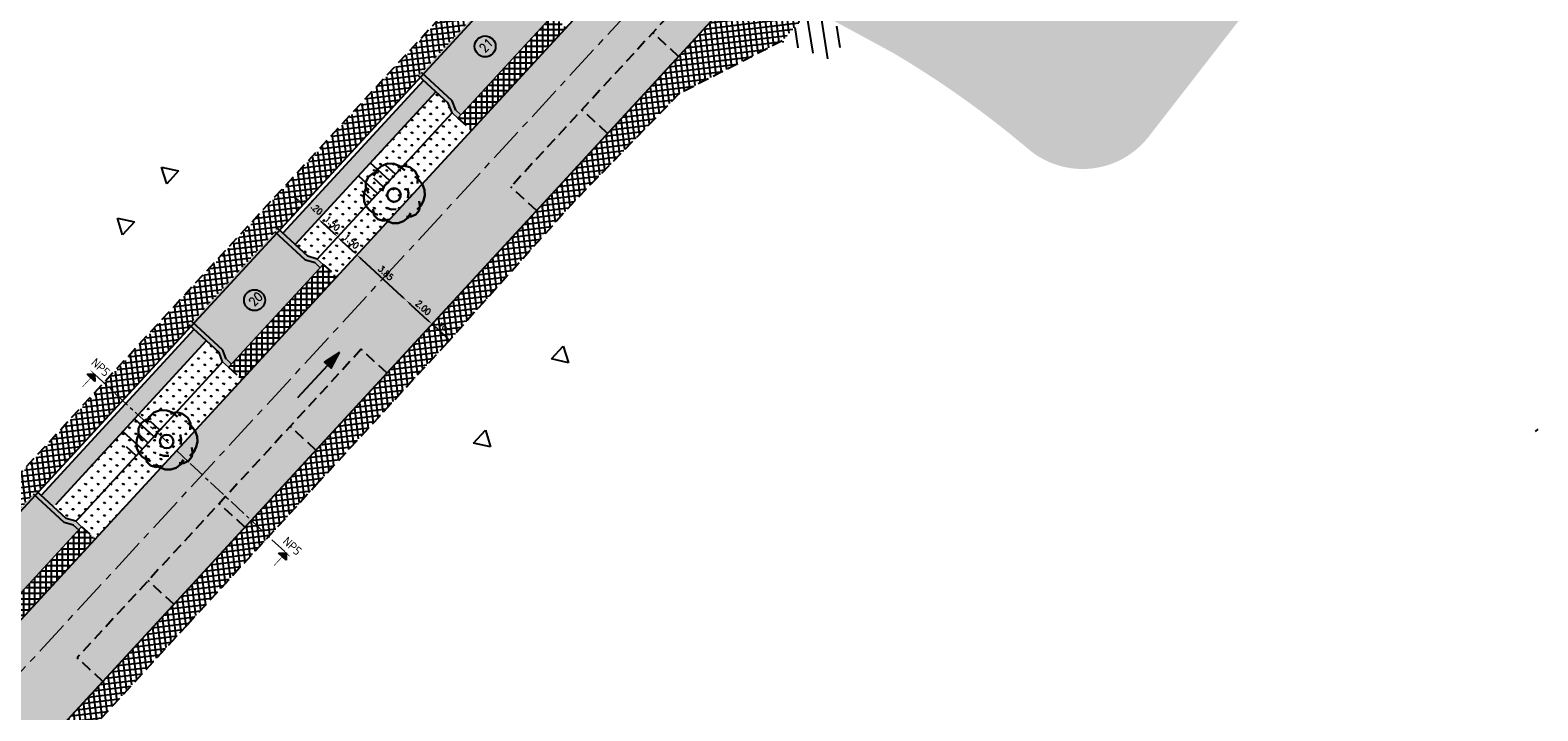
# Model space of a CAD drawing. Header units: metres. Extents: x 183890 to 185675, y 327401 to 328446.
# Tile 50 of 69: x 184288 to 184374, y 328006 to 328045. Entities that reach past the tile are written whole.
import ezdxf
from ezdxf.enums import TextEntityAlignment as Align

# ---------------------------------------------------------------- set-up
doc = ezdxf.new("R2010")
doc.units = ezdxf.units.M
doc.header["$LTSCALE"] = 0.2
doc.header["$PDMODE"] = 35
doc.header["$PDSIZE"] = 0.2
for name, pattern in [('AM-AS', [16, 10, -2, 2, -2]), ('HIDDEN', [9.524999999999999, 6.35, -3.175]), ('HIDDEN2', [4.762499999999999, 3.175, -1.5875]), ('XX-CENTER', [8, 5, -1, 1, -1])]:
    doc.linetypes.add(name, pattern=pattern)
for name, color, linetype, lineweight in [('N-WE-AM-AS-G', 10, 'AM-AS', 18), ('O_GRO_L_BOOM', 116, 'Continuous', 30), ('X-XX-AL-DETAIL1-G', 7, 'Continuous', 18), ('X-XX-AL-T25', 7, 'Continuous', 25), ('X-XX-AL-VERWIJZING_DOORSNEDE-G', 7, 'XX-CENTER', 18)]:
    doc.layers.add(name, color=color, linetype=linetype, lineweight=lineweight)
for name, color, linetype in [('O_GROEN_A_GRAS', 251, 'Continuous'), ('O_RIO_L_KOKER', 7, 'Continuous'), ('O_WEGEN_A_PVAK', 253, 'Continuous'), ('O_WEGEN_A_RIJWEG_GEB KL', 253, 'Continuous'), ('O_WEGEN_A_TROTTOIR', 252, 'Continuous'), ('O_WEGEN_brug', 254, 'Continuous'), ('O_WEGEN_HERSTRATEN', 253, 'Continuous'), ('O_WEGEN_L_2STREK', 3, 'Continuous'), ('O_WEGEN_L_OB 60x200', 2, 'HIDDEN'), ('O_WEGEN_L_P-VAK', 6, 'HIDDEN2'), ('O_WEGEN_L_RIJRICHTING', 3, 'Continuous'), ('O_WEGEN_T_BOOGSTRALEN', 7, 'Continuous'), ('O_WEGEN_T_MAATVOERING', 1, 'Continuous'), ('VOP-A', 7, 'Continuous'), ('Z_ZZZ_L_AAND_INRITTEN', 2, 'Continuous')]:
    doc.layers.add(name, color=color, linetype=linetype)
doc.styles.add('NLCS-ISO', font='NLCS-ISO.ttf')
doc.styles.add('ROMANS', font='romans.shx', dxfattribs={"width": 0.9})
doc.styles.add('ROMANS1_200_25', font='romans.shx', dxfattribs={"width": 0.9, "height": 0.5})
doc.styles.get("Standard").update_dxf_attribs({"font": 'arial.ttf'})
doc.dimstyles.new('1_200', dxfattribs={"dimscale": 0.2, "dimtxt": 1.8, "dimasz": 1.8, "dimexe": 1.8, "dimexo": 0.625, "dimgap": 0.9, "dimtad": 1, "dimlfac": -1, "dimzin": 0, "dimdsep": 46, "dimtxsty": 'ROMANS', "dimcen": 0.9, "dimse1": 1, "dimse2": 1, "dimadec": 0, "dimazin": 0, "dimtfac": 1, "dimtix": 1, "dimtofl": 0, "dimtmove": 2, "dimatfit": 3, "dimfxl": 1, "dimtolj": 1, "dimtzin": 0, "dimarcsym": 0})
pattern_1 = [(97.00933216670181, (184232.4863638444, 327976.864290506), (-0.3151270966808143, -0.03874484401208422), []), (187.0093321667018, (184232.4863638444, 327976.864290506), (0.03874484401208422, -0.3151270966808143), [])]
pattern_2 = [(90, (0, 0), (-0.3175, 5.551115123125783e-17), []), (180, (0, 0), (-5.551115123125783e-17, -0.3175), [])]
pattern_3 = [(90, (0, 0), (-0.3592102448, 0.3592102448), [0.09525, -0.6231704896]), (45, (0, 0), (-0.3592102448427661, 0.3592102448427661), [0.09525, -0.41275]), (135, (0, 0), (-0.3592102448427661, -0.3592102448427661), [0.09525, -0.41275])]

# ---------------------------------------------------------------- blocks, each defined once
blk = doc.blocks.new('*D8')
at = {"layer": 'Defpoints', "color": 0, "transparency": 16777216}
for p in [(184304.718088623, 328036.3296083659), (184304.3426925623, 328034.1509104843), (184304.3426925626, 328034.1509104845)]:
    blk.add_point(p, dxfattribs=at)
at = {"layer": 'O_WEGEN_T_MAATVOERING', "color": 0, "lineweight": -2, "transparency": 16777216}
for p, q in [((184303.1953023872, 328035.2078380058), (184302.930520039, 328035.4517443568)), ((184304.6074749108, 328033.9070041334), (184304.8722572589, 328033.6630977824))]:
    blk.add_line(p, q, dxfattribs=at)
at = {"layer": 'O_WEGEN_T_MAATVOERING', "color": 0, "transparency": 16777216}
for points in [[(184303.2359534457, 328035.2519683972), (184303.1546513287, 328035.1637076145), (184303.4600847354, 328034.9639316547)], [(184304.6481259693, 328033.9511345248), (184304.5668238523, 328033.8628737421), (184304.3426925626, 328034.1509104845)]]:
    blk.add_solid(points, dxfattribs=at)
at = {"layer": 'O_WEGEN_T_MAATVOERING', "color": 0, "transparency": 16777216, "insert": (184304.1452950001, 328034.8222034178), "char_height": 0.36, "attachment_point": 5, "rotation": 317.3500339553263, "style": 'ROMANS'}
blk.add_mtext('\\A1;1.20', dxfattribs=at)
blk = doc.blocks.new('*D9')
at = {"layer": 'Defpoints', "color": 0, "transparency": 16777216}
for p in [(184304.3426925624, 328034.1509104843), (184305.4459523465, 328033.1346340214), (184305.4459523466, 328033.1346340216)]:
    blk.add_point(p, dxfattribs=at)
at = {"layer": 'O_WEGEN_T_MAATVOERING', "color": 0, "lineweight": -2, "transparency": 16777216}
blk.add_line((184304.6074749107, 328033.9070041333), (184305.1811699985, 328033.3785403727), dxfattribs=at)
at = {"layer": 'O_WEGEN_T_MAATVOERING', "color": 0, "transparency": 16777216}
for points in [[(184304.6481259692, 328033.9511345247), (184304.5668238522, 328033.8628737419), (184304.3426925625, 328034.1509104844)], [(184305.221821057, 328033.422670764), (184305.1405189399, 328033.3344099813), (184305.4459523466, 328033.1346340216)]]:
    blk.add_solid(points, dxfattribs=at)
at = {"layer": 'O_WEGEN_T_MAATVOERING', "color": 0, "transparency": 16777216, "insert": (184305.1382288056, 328033.9075546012), "char_height": 0.36, "attachment_point": 5, "rotation": 317.3500339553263, "style": 'ROMANS'}
blk.add_mtext('\\A1;1.50', dxfattribs=at)
blk = doc.blocks.new('*D10')
at = {"layer": 'Defpoints', "color": 0, "transparency": 16777216}
for p in [(184305.4459523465, 328033.1346340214), (184306.5379201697, 328032.1060991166), (184306.5379201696, 328032.1060991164)]:
    blk.add_point(p, dxfattribs=at)
at = {"layer": 'O_WEGEN_T_MAATVOERING', "color": 0, "lineweight": -2, "transparency": 16777216}
blk.add_line((184305.6994427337, 328032.8784692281), (184306.2731378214, 328032.3500054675), dxfattribs=at)
at = {"layer": 'O_WEGEN_T_MAATVOERING', "color": 0, "transparency": 16777216}
for points in [[(184305.7400937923, 328032.9225996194), (184305.6587916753, 328032.8343388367), (184305.4346603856, 328033.1223755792)], [(184306.3137888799, 328032.3941358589), (184306.2324867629, 328032.3058750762), (184306.5379201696, 328032.1060991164)]]:
    blk.add_solid(points, dxfattribs=at)
at = {"layer": 'O_WEGEN_T_MAATVOERING', "color": 0, "transparency": 16777216, "insert": (184306.2301966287, 328032.8790196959), "char_height": 0.36, "attachment_point": 5, "rotation": 317.3500339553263, "style": 'ROMANS'}
blk.add_mtext('\\A1;1.50', dxfattribs=at)
blk = doc.blocks.new('*D25')
at = {"layer": 'Defpoints', "color": 0, "transparency": 16777216}
for p in [(184306.5379201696, 328032.1060991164), (184309.369620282, 328029.4976561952), (184309.3696202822, 328029.4976561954)]:
    blk.add_point(p, dxfattribs=at)
at = {"layer": 'O_WEGEN_T_MAATVOERING', "color": 0, "lineweight": -2, "transparency": 16777216}
blk.add_line((184306.8027025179, 328031.8621927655), (184309.104837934, 328029.7415625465), dxfattribs=at)
at = {"layer": 'O_WEGEN_T_MAATVOERING', "color": 0, "transparency": 16777216}
for points in [[(184306.8433535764, 328031.9063231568), (184306.7620514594, 328031.8180623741), (184306.5379201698, 328032.1060991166)], [(184309.1454889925, 328029.7856929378), (184309.0641868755, 328029.6974321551), (184309.3696202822, 328029.4976561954)]]:
    blk.add_solid(points, dxfattribs=at)
at = {"layer": 'O_WEGEN_T_MAATVOERING', "color": 0, "transparency": 16777216, "insert": (184308.1976765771, 328031.0666600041), "char_height": 0.36, "attachment_point": 5, "rotation": 317.3500339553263, "style": 'ROMANS'}
blk.add_mtext('\\A1;3.85', dxfattribs=at)
blk = doc.blocks.new('*D26')
at = {"layer": 'Defpoints', "color": 0, "transparency": 16777216}
for p in [(184309.3696202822, 328029.4976561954), (184310.8406333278, 328028.1426209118), (184310.851925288, 328028.1548793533)]:
    blk.add_point(p, dxfattribs=at)
at = {"layer": 'O_WEGEN_T_MAATVOERING', "color": 0, "lineweight": -2, "transparency": 16777216}
blk.add_line((184309.6344026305, 328029.2537498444), (184310.5758509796, 328028.3865272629), dxfattribs=at)
at = {"layer": 'O_WEGEN_T_MAATVOERING', "color": 0, "transparency": 16777216}
for points in [[(184309.675053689, 328029.2978802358), (184309.593751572, 328029.2096194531), (184309.3696202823, 328029.4976561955)], [(184310.6165020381, 328028.4306576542), (184310.5351999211, 328028.3423968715), (184310.8406333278, 328028.1426209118)]]:
    blk.add_solid(points, dxfattribs=at)
at = {"layer": 'O_WEGEN_T_MAATVOERING', "color": 0, "transparency": 16777216, "insert": (184310.3490331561, 328029.0849209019), "char_height": 0.36, "attachment_point": 5, "rotation": 317.3500339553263, "style": 'ROMANS'}
blk.add_mtext('\\A1;2.00', dxfattribs=at)
blk = doc.blocks.new('*D11')
at = {"layer": 'Defpoints', "color": 0, "transparency": 16777216}
for p in [(184310.8519252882, 328028.1548793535), (184311.8998616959, 328027.1852253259), (184311.9020239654, 328027.1875726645)]:
    blk.add_point(p, dxfattribs=at)
at = {"layer": 'O_WEGEN_T_MAATVOERING', "color": 0, "lineweight": -2, "transparency": 16777216}
blk.add_line((184311.1167076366, 328027.9109730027), (184311.6372416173, 328027.4314790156), dxfattribs=at)
at = {"layer": 'O_WEGEN_T_MAATVOERING', "color": 0, "transparency": 16777216}
for points in [[(184311.1573586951, 328027.955103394), (184311.0760565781, 328027.8668426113), (184310.8519252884, 328028.1548793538)], [(184311.6778926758, 328027.4756094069), (184311.5965905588, 328027.3873486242), (184311.9020239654, 328027.1875726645)]]:
    blk.add_solid(points, dxfattribs=at)
at = {"layer": 'O_WEGEN_T_MAATVOERING', "color": 0, "transparency": 16777216, "insert": (184311.620880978, 328027.9360083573), "char_height": 0.36, "attachment_point": 5, "rotation": 317.3500339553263, "style": 'ROMANS'}
blk.add_mtext('\\A1;var.', dxfattribs=at)
blk = doc.blocks.new('pijldrsn')
at = {"linetype": 'Continuous'}
blk.add_hatch(color=256, dxfattribs=at).paths.add_polyline_path([(-2.99999997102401, -2.999999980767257), (2.897598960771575e-08, 1.923274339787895e-08), (3.00000002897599, -2.999999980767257)])
for p, q in [((-2.99999997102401, -2.999999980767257), (2.897598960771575e-08, 1.923274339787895e-08)), ((2.897598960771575e-08, 1.923274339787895e-08), (3.00000002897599, -2.999999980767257)), ((2.897598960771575e-08, 1.923274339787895e-08), (2.897598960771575e-08, -2.999999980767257)), ((2.897598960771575e-08, 1.923274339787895e-08), (2.897598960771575e-08, 1.923274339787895e-08)), ((2.897598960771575e-08, 1.923274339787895e-08), (2.897598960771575e-08, 1.923274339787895e-08)), ((2.897598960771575e-08, 1.923274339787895e-08), (2.897598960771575e-08, 1.923274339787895e-08)), ((3.00000002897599, -2.999999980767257), (-2.99999997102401, -2.999999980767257))]:
    blk.add_line(p, q, dxfattribs=at)
at = {"linetype": 'Continuous', "const_width": 0.35}
for points in [[(-2.99999997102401, 1.923274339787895e-08), (3.00000002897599, 1.923274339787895e-08)], [(2.897598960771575e-08, 1.923274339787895e-08), (2.897598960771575e-08, -9.999999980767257)]]:
    blk.add_lwpolyline(points, dxfattribs=at)
at = {"flags": 11}
for tag, p in [('TEXTAT', (0, -65)), ('TEXTHG', (0.02287704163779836, -71.78196205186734))]:
    blk.add_attdef(tag, text='', height=5, dxfattribs=at).set_placement(p, align=Align.TOP_CENTER)
blk = doc.blocks.new('Boom-2')
at = {"layer": 'O_GRO_L_BOOM'}
for p, q in [((-4.64327125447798, 1.854732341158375), (-4.220289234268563, 2.697991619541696)), ((-4.220289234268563, 2.697991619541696), (-3.503770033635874, 3.251706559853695)), ((-3.503770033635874, 3.251706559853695), (-2.579108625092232, 3.463841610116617)), ((-3.381022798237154, 2.858091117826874), (-2.872645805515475, 3.753385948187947)), ((-2.872645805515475, 3.753385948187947), (-2.122767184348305, 4.44453141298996)), ((-2.122767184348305, 4.44453141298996), (-1.079351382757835, 4.846132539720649)), ((-1.079351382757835, 4.846132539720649), (0.001416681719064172, 4.802082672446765)), ((0.001416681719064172, 4.802082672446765), (0.9300709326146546, 4.4311362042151)), ((0.5884910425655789, 4.222993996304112), (1.598547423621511, 4.48716459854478)), ((0.9300709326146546, 4.4311362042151), (1.706611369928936, 3.733293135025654)), ((1.598547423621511, 4.48716459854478), (2.560561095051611, 4.253648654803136)), ((2.560561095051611, 4.253648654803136), (3.422496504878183, 3.607841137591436)), ((3.359770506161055, 2.749898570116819), (4.03223983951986, 2.222845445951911)), ((3.422496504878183, 3.607841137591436), (3.857457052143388, 2.701855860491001)), ((3.857457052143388, 2.701855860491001), (3.813407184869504, 1.621087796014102)), ((-4.987555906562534, -0.4629104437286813), (-4.872794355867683, 0.3096371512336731)), ((-4.872794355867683, 0.3096371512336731), (-4.483171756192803, 1.01546590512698)), ((-4.653961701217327, 0.9113948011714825), (-4.64327125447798, 1.854732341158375)), ((-4.219001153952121, 0.005409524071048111), (-4.653961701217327, 0.9113948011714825)), ((-1.957386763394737, 0.329601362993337), (-1.586440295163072, 1.258255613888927)), ((-1.586440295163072, 1.258255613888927), (-0.8699210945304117, 1.811970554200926)), ((2.172226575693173, 0.8552378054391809), (2.332326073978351, 0.01597136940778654)), ((2.332326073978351, 0.01597136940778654), (2.2175645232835, -0.7565762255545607)), ((4.03223983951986, 2.222845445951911), (4.63799033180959, 1.420931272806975)), ((4.63799033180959, 1.420931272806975), (4.935520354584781, 0.5483054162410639)), ((4.935520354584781, 0.5483054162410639), (5.010224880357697, -0.3429965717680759)), ((-4.912851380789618, -1.354212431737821), (-4.987555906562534, -0.4629104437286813)), ((-4.581961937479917, -2.089407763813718), (-4.912851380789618, -1.354212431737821)), ((-4.080282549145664, -2.720531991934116), (-4.581961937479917, -2.089407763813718)), ((-0.4963984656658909, -2.644539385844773), (-1.235586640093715, -2.3923473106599)), ((4.387086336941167, -2.010838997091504), (3.72260268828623, -2.649948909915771)), ((4.164260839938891, -2.029515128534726), (4.049499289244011, -2.80206272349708)), ((4.056196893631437, -1.275643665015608), (4.164260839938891, -2.029515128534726)), ((4.810068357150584, -1.167579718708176), (4.387086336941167, -2.010838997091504)), ((5.010224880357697, -0.3429965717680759), (4.810068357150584, -1.167579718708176)), ((-3.407813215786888, -3.247585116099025), (-4.080282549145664, -2.720531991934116)), ((-3.337101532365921, -3.555805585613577), (-3.46384161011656, -2.579108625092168)), ((-2.668625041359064, -3.499777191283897), (-3.407813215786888, -3.247585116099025)), ((-2.697991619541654, -4.220289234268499), (-3.337101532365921, -3.555805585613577)), ((-1.821372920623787, -4.505840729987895), (-2.697991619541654, -4.220289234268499)), ((-1.100860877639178, -4.535207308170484), (-1.858725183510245, -4.060189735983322)), ((-0.8967115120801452, -4.293705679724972), (-1.821372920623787, -4.505840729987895)), ((-0.309637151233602, -4.872794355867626), (-1.100860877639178, -4.535207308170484)), ((0.30950854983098, -2.621870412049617), (-0.4963984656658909, -2.644539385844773)), ((0.633700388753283, -4.883484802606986), (-0.309637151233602, -4.872794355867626)), ((1.506326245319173, -4.585954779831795), (0.633700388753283, -4.883484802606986)), ((2.222845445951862, -4.032239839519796), (1.506326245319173, -4.585954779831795)), ((2.787250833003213, -3.805421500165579), (1.981343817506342, -3.828090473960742)), ((2.697863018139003, -3.274375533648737), (2.222845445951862, -4.032239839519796)), ((3.522446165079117, -3.474532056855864), (2.787250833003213, -3.805421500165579)), ((4.049499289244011, -2.80206272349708), (3.522446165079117, -3.474532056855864))]:
    blk.add_line(p, q, dxfattribs=at)
blk.add_circle((-0.03025623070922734, -0.2848553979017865), 1.103874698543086, dxfattribs=at)

msp = doc.modelspace()

# ---------------------------------------------------------------- hatches: boundary and pattern name
at = {"layer": 'O_GROEN_A_GRAS'}
h = msp.add_hatch(dxfattribs=at)
h.set_pattern_fill('GRASS', color=256, scale=0.02, style=0)
h.set_pattern_definition(pattern_3)
edge = h.paths.add_edge_path()
edge.add_arc((184353.1609103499, 328070.8379516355), 3.800000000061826, 2.105940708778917, 137.3500339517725, ccw=False)
edge.add_arc((184496.9914463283, 328076.126911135), 140.1277463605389, 182.1059407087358, 185.3690048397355)
edge.add_arc((184485.2599499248, 328074.768332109), 128.3208505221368, 185.2551883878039, 190.6569996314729)
edge.add_arc((184354.460060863, 328050.0271310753), 4.800000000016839, -37.82980819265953, 12.158246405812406, ccw=False)
edge.add_line((184358.2512738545, 328047.0832044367), (184351.8785794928, 328038.8763961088))
edge.add_arc((184348.0873665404, 328041.8203226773), 4.799999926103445, 229.7477033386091, 322.17019218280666, ccw=False)
edge.add_arc((184308.6264314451, 327995.2109708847), 56.27042723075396, 49.7477042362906, 59.44326364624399)
edge.add_line((184337.2338288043, 328043.6669075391), (184330.4393988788, 328047.3524821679))
edge.add_line((184330.4393988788, 328047.3524821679), (184342.3834944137, 328060.3188754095))
edge.add_line((184342.3834944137, 328060.3188754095), (184340.1769748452, 328062.3514283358))
edge.add_line((184340.1769748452, 328062.3514283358), (184350.3659855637, 328073.4125186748))
h = msp.add_hatch(dxfattribs=at)
h.set_pattern_fill('GRASS', color=256, scale=0.02, style=0)
h.set_pattern_definition(pattern_3)
h.paths.add_polyline_path([(184311.0596634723, 328041.4427883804), (184303.0059754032, 328032.6997834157), (184303.7304798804, 328032.0324003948), (184304.2786145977, 328031.8673835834), (184305.3818743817, 328030.8511071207), (184313.0968036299, 328039.2263588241), (184311.9935438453, 328040.2426352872), (184311.7951699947, 328040.7652707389)])
h = msp.add_hatch(dxfattribs=at)
h.set_pattern_fill('GRASS', color=256, scale=0.02, style=0)
h.set_pattern_definition(pattern_3)
h.paths.add_polyline_path([(184297.924593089, 328027.1834844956), (184289.1771512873, 328017.6873472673), (184289.9091716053, 328017.0130409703), (184290.4497904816, 328016.8549474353), (184291.5530502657, 328015.8386709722), (184299.9617332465, 328024.9670549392), (184298.858473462, 328025.9833314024), (184298.6600996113, 328026.505966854)])
at = {"layer": 'O_RIO_L_KOKER'}
h = msp.add_hatch(color=143, dxfattribs=at)
h.dxf.hatch_style = 1
h.paths.add_polyline_path([(184311.0594714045, 328041.4425798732), (184310.3533851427, 328042.0929968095), (184302.2998891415, 328033.3502003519), (184303.0059754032, 328032.6997834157)])
h = msp.add_hatch(color=143, dxfattribs=at)
h.dxf.hatch_style = 1
h.paths.add_polyline_path([(184297.924593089, 328027.1834844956), (184297.2185068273, 328027.8339014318), (184288.4710650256, 328018.3377642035), (184289.1771512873, 328017.6873472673)])
at = {"layer": 'O_WEGEN_A_PVAK'}
h = msp.add_hatch(color=256, dxfattribs=at)
edge = h.paths.add_edge_path()
edge.add_line((184339.7472687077, 328062.475334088), (184341.2182817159, 328061.1202988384))
edge.add_line((184341.2182817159, 328061.1202988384), (184312.7625407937, 328030.2290248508))
edge.add_line((184312.7625407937, 328030.2290248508), (184298.8402149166, 328015.1150841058))
edge.add_line((184298.8402149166, 328015.1150841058), (184280.2416939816, 327994.9247117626))
edge.add_line((184280.2416939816, 327994.9247117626), (184262.5796333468, 327975.7509515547))
edge.add_arc((184254.6697772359, 327971.6096116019), 8.928410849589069, 27.63507225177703, 40.84231514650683)
edge.add_line((184261.424229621, 327977.4486092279), (184273.9905909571, 327991.0905281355))
edge.add_line((184273.9905909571, 327991.0905281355), (184286.1859085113, 328004.3296455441))
edge.add_line((184286.1859085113, 328004.3296455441), (184302.7264269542, 328022.2858705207))
edge.add_line((184302.7264269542, 328022.2858705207), (184315.3566335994, 328035.9970992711))
edge.add_line((184315.3566335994, 328035.9970992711), (184339.747268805, 328062.4753339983))
edge.add_line((184339.747268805, 328062.4753339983), (184339.7472687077, 328062.475334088))
at = {"layer": 'O_WEGEN_A_RIJWEG_GEB KL'}
h = msp.add_hatch(color=256, dxfattribs=at)
edge = h.paths.add_edge_path()
edge.add_line((184357.1483232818, 328071.2612006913), (184357.2690819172, 328083.705504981))
edge.add_arc((184352.2764207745, 328083.9763088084), 4.999999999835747, 280.4090432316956, 356.89529757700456, ccw=False)
edge.add_arc((184355.4246719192, 328066.8380726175), 12.42500000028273, 100.4090432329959, 137.3500339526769)
edge.add_line((184346.2860033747, 328075.2562293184), (184258.6093401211, 327980.0753015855))
edge.add_arc((184252.0235789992, 327970.0439631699), 11.99999999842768, 38.25213881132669, 56.714352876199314, ccw=False)
edge.add_line((184261.4471048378, 327977.4734423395), (184339.7472687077, 328062.475334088))
edge.add_line((184339.7472687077, 328062.475334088), (184350.2087162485, 328073.8321791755))
edge.add_arc((184353.1507423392, 328071.1221086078), 4.000000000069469, 1.9927490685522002, 137.3500339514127, ccw=False)
at = {"layer": 'O_WEGEN_A_TROTTOIR'}
h = msp.add_hatch(dxfattribs=at)
h.set_pattern_fill('ANSI37', color=256, scale=0.1, style=0)
h.set_pattern_definition(pattern_1)
edge = h.paths.add_edge_path()
edge.add_line((184347.7964280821, 328081.1220895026), (184358.0794247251, 328092.9561848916))
edge.add_arc((184496.9914462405, 328076.1269111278), 139.9277462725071, 170.4817957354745, 173.0922471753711, ccw=False)
edge.add_line((184358.9900695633, 328099.265498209), (184359.8109623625, 328104.6218333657))
edge.add_arc((184322.6448987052, 328110.3177715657), 37.59999999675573, 351.286848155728, 354.4010762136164)
edge.add_line((184360.0655178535, 328106.6493574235), (184358.2431728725, 328106.8168659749))
edge.add_line((184358.2431728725, 328106.8168659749), (184358.3421338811, 328112.4945532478))
edge.add_line((184358.3421338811, 328112.4945532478), (184355.6552095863, 328121.1971074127))
edge.add_line((184355.6552095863, 328121.1971074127), (184358.3722444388, 328122.035995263))
edge.add_arc((184322.1494592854, 328110.1007618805), 38.1384315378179, 18.23680285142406, 29.07143601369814)
edge.add_line((184355.4830041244, 328128.6322148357), (184353.097168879, 328127.5083671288))
edge.add_line((184353.097168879, 328127.5083671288), (184345.67, 328138.14))
edge.add_line((184345.67, 328138.14), (184347.2045980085, 328139.446789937))
edge.add_line((184347.2045980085, 328139.446789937), (184344.6205822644, 328142.4654766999))
edge.add_line((184344.6205822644, 328142.4654766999), (184343.0330959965, 328140.9629303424))
edge.add_line((184343.0330959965, 328140.9629303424), (184339.8, 328144.42))
edge.add_line((184339.8, 328144.42), (184341.552, 328145.976))
edge.add_line((184341.552, 328145.976), (184337.422, 328150.827))
edge.add_line((184337.422, 328150.827), (184336.12, 328149.65))
edge.add_line((184336.12, 328149.65), (184327.481, 328159.411))
edge.add_line((184327.481, 328159.411), (184328.9721595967, 328160.7462036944))
edge.add_line((184328.9721595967, 328160.7462036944), (184328.3868953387, 328161.4299183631))
edge.add_line((184328.3868953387, 328161.4299183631), (184326.8465667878, 328160.1270081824))
edge.add_line((184326.8465667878, 328160.1270081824), (184318.034, 328170.083))
edge.add_line((184318.034, 328170.083), (184319.7385016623, 328171.5331042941))
edge.add_line((184319.7385016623, 328171.5331042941), (184319.1532374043, 328172.2168189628))
edge.add_line((184319.1532374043, 328172.2168189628), (184317.4368824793, 328170.7582625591))
edge.add_line((184317.4368824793, 328170.7582625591), (184302.2481187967, 328187.9180795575))
edge.add_arc((184302.3190132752, 328181.1184491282), 6.800000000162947, 90.5973570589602, 123.6957152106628)
edge.add_line((184298.5464942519, 328186.7760192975), (184297.2985008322, 328185.9438459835))
edge.add_line((184297.2985008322, 328185.9438459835), (184298.0359224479, 328184.8567714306))
edge.add_line((184298.0359224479, 328184.8567714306), (184298.79, 328185.36))
edge.add_line((184298.79, 328185.36), (184300.29, 328185.59))
edge.add_line((184300.29, 328185.59), (184301.34, 328185.39))
edge.add_line((184301.34, 328185.39), (184301.96, 328184.91))
edge.add_line((184301.96, 328184.91), (184303.72, 328182.75))
edge.add_line((184303.72, 328182.75), (184304.4217223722, 328183.3513594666))
edge.add_line((184304.4217223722, 328183.3513594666), (184341.338, 328140.274))
edge.add_line((184341.338, 328140.274), (184348.6339644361, 328130.7920939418))
edge.add_line((184348.6339644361, 328130.7920939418), (184354.2494870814, 328121.6823779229))
edge.add_line((184354.2494870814, 328121.6823779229), (184357.1389745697, 328112.3237512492))
edge.add_line((184357.1389745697, 328112.3237512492), (184356.9500398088, 328101.4840023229))
edge.add_line((184356.9500398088, 328101.4840023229), (184353.7282878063, 328090.9979373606))
edge.add_line((184353.7282878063, 328090.9979373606), (184349.2831661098, 328085.8823085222))
edge.add_line((184349.2831661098, 328085.8823085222), (184347.7527198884, 328085.1729888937))
edge.add_line((184347.7527198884, 328085.1729888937), (184256.9659824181, 327986.6157950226))
edge.add_arc((184250.878970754, 327993.1789655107), 8.951364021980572, 266.98402365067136, 312.8443774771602, ccw=False)
edge.add_arc((184250.7455056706, 327999.0750540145), 14.83889273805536, 242.16194085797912, 268.6967142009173, ccw=False)
edge.add_line((184243.8161266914, 327985.9534518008), (184242.67, 327986.626))
edge.add_line((184242.67, 327986.626), (184242.2263777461, 327986.9760860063))
edge.add_line((184242.2263777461, 327986.9760860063), (184240.7986594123, 327985.0747680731))
edge.add_line((184240.7986594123, 327985.0747680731), (184242.37560285, 327983.8446260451))
edge.add_line((184242.37560285, 327983.8446260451), (184242.2539518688, 327983.6886598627))
edge.add_line((184242.2539518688, 327983.6886598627), (184246.2300968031, 327980.5527958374))
edge.add_arc((184252.0235789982, 327970.0439631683), 12.00000000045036, 78.19464743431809, 118.86779237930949, ccw=False)
edge.add_line((184254.4786289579, 327981.7901425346), (184255.5744775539, 327982.9797850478))
edge.add_line((184255.5744775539, 327982.9797850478), (184255.5671224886, 327982.9865602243))
edge.add_line((184255.5671224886, 327982.9865602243), (184269.6567721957, 327998.2821460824))
edge.add_line((184269.6567721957, 327998.2821460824), (184269.5611563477, 327998.3702233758))
edge.add_line((184269.5611563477, 327998.3702233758), (184274.6425386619, 328003.8865222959))
edge.add_line((184274.6425386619, 328003.8865222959), (184274.7381545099, 328003.7984450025))
edge.add_line((184274.7381545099, 328003.7984450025), (184283.2058060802, 328012.9908446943))
edge.add_line((184283.2058060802, 328012.9908446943), (184283.1101902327, 328013.0789219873))
edge.add_line((184283.1101902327, 328013.0789219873), (184288.1915725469, 328018.5952209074))
edge.add_line((184288.1915725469, 328018.5952209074), (184288.2871883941, 328018.5071436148))
edge.add_line((184288.2871883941, 328018.5071436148), (184297.0346301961, 328028.0032808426))
edge.add_line((184297.0346301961, 328028.0032808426), (184296.9390143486, 328028.0913581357))
edge.add_line((184296.9390143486, 328028.0913581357), (184302.0203966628, 328033.6076570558))
edge.add_line((184302.0203966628, 328033.6076570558), (184302.1160125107, 328033.5195797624))
edge.add_line((184302.1160125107, 328033.5195797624), (184310.169508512, 328042.2623762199))
edge.add_line((184310.169508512, 328042.2623762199), (184310.0738926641, 328042.3504535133))
edge.add_line((184310.0738926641, 328042.3504535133), (184315.1552749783, 328047.8667524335))
edge.add_line((184315.1552749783, 328047.8667524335), (184315.2508908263, 328047.7786751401))
edge.add_line((184315.2508908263, 328047.7786751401), (184327.9509008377, 328061.565681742))
edge.add_line((184327.9509008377, 328061.565681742), (184327.8552849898, 328061.6537590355))
edge.add_line((184327.8552849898, 328061.6537590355), (184330.9041143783, 328064.9635383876))
edge.add_line((184330.9041143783, 328064.9635383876), (184330.9997302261, 328064.8754610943))
edge.add_line((184330.9997302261, 328064.8754610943), (184337.5237359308, 328071.9578578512))
edge.add_line((184337.5237359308, 328071.9578578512), (184337.4281200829, 328072.0459351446))
edge.add_line((184337.4281200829, 328072.0459351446), (184340.477962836, 328075.3568145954))
edge.add_line((184340.477962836, 328075.3568145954), (184340.5735786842, 328075.2687373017))
edge.add_line((184340.5735786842, 328075.2687373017), (184346.8059188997, 328082.0345048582))
edge.add_line((184346.8059188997, 328082.0345048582), (184347.7964280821, 328081.1220895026))
h = msp.add_hatch(dxfattribs=at)
h.set_pattern_fill('ANSI37', color=256, scale=0.1, style=0)
h.set_pattern_definition(pattern_1)
edge = h.paths.add_edge_path()
edge.add_line((184262.7227658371, 327975.9063347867), (184329.0229641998, 328047.881181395))
edge.add_line((184329.0229641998, 328047.881181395), (184332.453, 328046.052))
edge.add_line((184332.453, 328046.052), (184330.8913101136, 328044.3535521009))
edge.add_line((184330.8913101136, 328044.3535521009), (184324.9828678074, 328041.3198947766))
edge.add_line((184324.9828678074, 328041.3198947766), (184319.0131825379, 328035.1920058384))
edge.add_line((184319.0131825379, 328035.1920058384), (184311.8630476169, 328027.2376621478))
edge.add_line((184311.8630476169, 328027.2376621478), (184308.0464826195, 328023.0933099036))
edge.add_line((184308.0464826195, 328023.0933099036), (184299.8385909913, 328014.1942495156))
edge.add_line((184299.8385909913, 328014.1942495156), (184292.2436508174, 328005.9470701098))
edge.add_line((184292.2436508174, 328005.9470701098), (184278.9374822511, 327991.5098688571))
edge.add_line((184278.9374822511, 327991.5098688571), (184271.9376349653, 327983.9149714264))
edge.add_line((184271.9376349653, 327983.9149714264), (184269.7405107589, 327979.7765401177))
edge.add_line((184269.7405107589, 327979.7765401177), (184269.565, 327979.318))
edge.add_line((184269.565, 327979.318), (184270.217, 327968.364))
edge.add_line((184270.217, 327968.364), (184271.9790436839, 327965.6320146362))
edge.add_line((184271.9790436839, 327965.6320146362), (184269.3587352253, 327961.8967286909))
edge.add_line((184269.3587352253, 327961.8967286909), (184267.7452027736, 327963.0734066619))
edge.add_line((184267.7452027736, 327963.0734066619), (184267.6275492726, 327962.9120728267))
edge.add_line((184267.6275492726, 327962.9120728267), (184263.5034111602, 327965.9143803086))
edge.add_arc((184252.023578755, 327970.0439630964), 12.20000024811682, 340.2150731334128, 388.7195171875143)
h = msp.add_hatch(dxfattribs=at)
h.set_pattern_fill('ANSI37', color=256, scale=0.1, angle=45, style=0)
h.set_pattern_definition([(90, (0.175561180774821, 0.1905976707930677), (-0.3175, 5.551115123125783e-17), []), (180, (0.175561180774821, 0.1905976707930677), (-5.551115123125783e-17, -0.3175), [])])
h.paths.add_polyline_path([(184313.0968036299, 328039.2263588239), (184318.5167541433, 328045.1102040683), (184317.751820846, 328045.8148255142), (184312.3318717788, 328039.9309818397)])
h = msp.add_hatch(dxfattribs=at)
h.set_pattern_fill('ANSI37', color=256, scale=0.1, angle=45, style=0)
h.set_pattern_definition(pattern_2)
h.paths.add_polyline_path([(184299.9617332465, 328024.9670549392), (184305.3818743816, 328030.8511071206), (184304.6169475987, 328031.5557254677), (184299.1969985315, 328025.6718817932)])
h = msp.add_hatch(dxfattribs=at)
h.set_pattern_fill('ANSI37', color=256, scale=0.1, angle=45, style=0)
h.set_pattern_definition(pattern_2)
h.paths.add_polyline_path([(184286.1329091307, 328009.9546187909), (184291.5530502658, 328015.8386709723), (184290.7881234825, 328016.5432893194), (184285.3681744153, 328010.659445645)])
at = {"layer": 'O_WEGEN_brug'}
h = msp.add_hatch(color=256, dxfattribs=at)
h.dxf.hatch_style = 1
h.paths.add_polyline_path([(184310.0738926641, 328042.3504535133), (184311.779165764, 328040.7796277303), (184311.9935387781, 328040.2426399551), (184312.3318717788, 328039.9309818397), (184317.7518208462, 328045.8148255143), (184317.4097523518, 328046.1276431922), (184316.8569473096, 328046.2992435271), (184315.1552749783, 328047.8667524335)])
h = msp.add_hatch(color=256, dxfattribs=at)
h.dxf.hatch_style = 1
h.paths.add_polyline_path([(184296.9390143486, 328028.0913581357), (184298.6519412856, 328026.5134819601), (184298.8584734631, 328025.9833314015), (184299.1969985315, 328025.6718817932), (184304.6169475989, 328031.5557254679), (184304.2786145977, 328031.8673835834), (184303.7304798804, 328032.0324003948), (184302.0203966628, 328033.6076570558)])
h = msp.add_hatch(color=256, dxfattribs=at)
h.dxf.hatch_style = 1
h.paths.add_polyline_path([(184283.1101902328, 328013.0789219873), (184284.8393603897, 328011.4860832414), (184285.0296493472, 328010.9708952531), (184285.3681744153, 328010.659445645), (184290.7881234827, 328016.5432893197), (184290.4546919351, 328016.8504324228), (184289.917659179, 328017.0052225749), (184288.191572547, 328018.5952209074)])
at = {"layer": 'O_WEGEN_HERSTRATEN'}
h = msp.add_hatch(dxfattribs=at)
h.set_pattern_fill('ANSI31', color=256, scale=0.25, style=0)
h.set_pattern_definition([(98.89764359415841, (184333.0711477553, 328030.7562773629), (-0.7841981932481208, -0.1227691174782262), [])])
h.paths.add_polyline_path([(184333.6950067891, 328043.2660113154), (184330.895, 328044.288), (184332.453, 328046.052), (184334.794, 328044.7725)])
at = {"layer": 'O_WEGEN_L_RIJRICHTING'}
msp.add_hatch(color=256, dxfattribs=at).paths.add_polyline_path([(184305.5428621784, 328026.507223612), (184304.6980672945, 328025.9721333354), (184305.0787934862, 328025.6214243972)])

# ---------------------------------------------------------------- linework, layer by layer
at = {"layer": 'N-WE-AM-AS-G', "flags": 128}
msp.add_lwpolyline([(184260.2055867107, 327978.8193192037), (184347.7754040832, 328073.8842560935, -0.2134461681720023), (184355.5780459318, 328077.2369416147), (184359.4711476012, 328077.1795218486)], format="xyb", dxfattribs=at)
at = {"layer": 'O_RIO_L_KOKER'}
for p, q in [((184346.8059188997, 328082.0345048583), (184255.5671224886, 327982.9865602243)), ((184310.3533851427, 328042.0929968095), (184302.2998891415, 328033.3502003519)), ((184311.0594714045, 328041.4425798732), (184303.0059754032, 328032.6997834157)), ((184304.278614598, 328031.8673835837), (184311.9935438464, 328040.2426352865)), ((184308.410922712, 328036.3533768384), (184307.3076629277, 328037.3696533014)), ((184308.7496815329, 328036.7211300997), (184308.1980516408, 328037.2292683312)), ((184307.7334050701, 328035.6178703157), (184306.6301452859, 328036.6341467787)), ((184308.072163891, 328035.985623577), (184307.5205339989, 328036.4937618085)), ((184307.3946462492, 328035.2501170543), (184306.8430163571, 328035.7582552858)), ((184297.2185068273, 328027.8339014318), (184288.4710650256, 328018.3377642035)), ((184297.924593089, 328027.1834844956), (184289.2843330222, 328017.80370271)), ((184298.5486087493, 328025.6469453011), (184290.6224876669, 328017.04242581)), ((184298.8584734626, 328025.9833314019), (184298.5486087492, 328025.6469453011)), ((184294.924307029, 328021.7124388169), (184293.8210472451, 328022.7287152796)), ((184295.26306585, 328022.0801920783), (184294.711435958, 328022.5883303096)), ((184294.2467893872, 328020.9769322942), (184293.1435296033, 328021.9932087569)), ((184294.5855482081, 328021.3446855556), (184294.0339183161, 328021.8528237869)), ((184293.9080305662, 328020.6091790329), (184293.3564006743, 328021.1173172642)), ((184290.6224876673, 328017.0424258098), (184290.4497904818, 328016.854947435))]:
    msp.add_line(p, q, dxfattribs=at)
for points in [[(184311.9935387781, 328040.2426399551), (184311.779165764, 328040.7796277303), (184310.0738926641, 328042.3504535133)], [(184312.2046727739, 328040.3880540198), (184311.9902997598, 328040.9250417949), (184310.2432720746, 328042.534330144)], [(184304.1515098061, 328031.6445653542), (184303.6033750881, 328031.8095821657), (184301.8510172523, 328033.4237804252)], [(184304.2786145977, 328031.8673835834), (184303.7304798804, 328032.0324003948), (184302.0203966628, 328033.6076570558)], [(184299.0701806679, 328026.1286028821), (184298.8638826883, 328026.6581522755), (184297.1083937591, 328028.2752347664)], [(184298.8584734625, 328025.9833314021), (184298.6519412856, 328026.5134819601), (184296.9390143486, 328028.0913581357)], [(184290.3234533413, 328016.6314220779), (184289.7828344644, 328016.7895156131), (184288.0221931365, 328018.4113442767)], [(184290.4497904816, 328016.8549474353), (184289.9091716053, 328017.0130409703), (184288.191572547, 328018.5952209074)]]:
    msp.add_lwpolyline(points, dxfattribs=at)
at = {"layer": 'O_WEGEN_L_2STREK', "linetype": 'Continuous'}
msp.add_line((184329.022964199, 328047.8811813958), (184262.5796333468, 327975.7509515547), dxfattribs=at)
at = {"layer": 'O_WEGEN_L_2STREK', "linetype": 'Continuous', "flags": 128}
msp.add_lwpolyline([(184258.6093401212, 327980.0753015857), (184346.2860033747, 328075.2562293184, -0.1625960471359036), (184353.1797926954, 328079.0585939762, -0.1618820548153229)], format="xyb", dxfattribs=at)
at = {"layer": 'O_WEGEN_L_OB 60x200', "ltscale": 0.5}
for p, q in [((184312.3318717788, 328039.9309818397), (184313.09680363, 328039.226358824)), ((184304.6169475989, 328031.5557254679), (184305.3818743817, 328030.8511071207)), ((184299.1969985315, 328025.6718817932), (184299.9617332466, 328024.9670549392)), ((184290.7881234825, 328016.5432893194), (184291.5530502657, 328015.8386709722))]:
    msp.add_line(p, q, dxfattribs=at)
at = {"layer": 'O_WEGEN_L_OB 60x200', "ltscale": 0.5, "flags": 128}
msp.add_lwpolyline([(184242.2211760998, 327986.9801909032), (184242.6700000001, 327986.6259999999), (184250.4080000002, 327984.24), (184256.813, 327986.54), (184273.4791054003, 328004.6316665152), (184281.847, 328013.71), (184287.2969132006, 328019.6260799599), (184295.982, 328029.054), (184301.445, 328034.983), (184314.238, 328048.87), (184327.029, 328062.755), (184329.994, 328065.974), (184336.604, 328073.153), (184342.239, 328079.2735), (184345.568, 328082.889), (184347.708, 328085.213), (184349.3782518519, 328085.9917371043)], dxfattribs=at)
at = {"layer": 'O_WEGEN_L_OB 60x200', "ltscale": 0.5}
msp.add_lwpolyline([(184330.8913101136, 328044.3535521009), (184324.9828678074, 328041.3198947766), (184319.0131825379, 328035.1920058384), (184311.7230822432, 328027.0819542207), (184304.3698829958, 328019.1046655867), (184296.8249297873, 328010.9176874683), (184287.6623718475, 328000.9764527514), (184271.981753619, 327983.874307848), (184269.565, 327979.318), (184270.217, 327968.364), (184272.0262755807, 327965.5587832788)], dxfattribs=at)
at = {"layer": 'O_WEGEN_L_P-VAK'}
for p, q in [((184327.5519511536, 328049.2362166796), (184315.3566335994, 328035.997099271)), ((184324.9578583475, 328043.4681422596), (184323.4868453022, 328044.8231775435)), ((184320.8927524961, 328039.0551031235), (184319.4217394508, 328040.4101384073)), ((184316.8276466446, 328034.6420639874), (184315.3566335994, 328035.9970992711)), ((184306.7915328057, 328026.6989096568), (184290.5287965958, 328009.0442423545)), ((184308.2625458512, 328025.3438743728), (184306.7915328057, 328026.6989096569)), ((184304.1974399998, 328020.9308352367), (184302.7264269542, 328022.2858705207)), ((184300.1323341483, 328016.5177961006), (184298.6613211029, 328017.8728313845)), ((184296.0672282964, 328012.1047569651), (184294.5962152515, 328013.4597922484)), ((184291.9998096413, 328007.6892070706), (184290.5287965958, 328009.0442423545))]:
    msp.add_line(p, q, dxfattribs=at)
at = {"layer": 'O_WEGEN_L_RIJRICHTING'}
msp.add_lwpolyline([(184305.5428621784, 328026.507223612), (184304.6980672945, 328025.9721333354), (184305.0787934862, 328025.6214243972)], close=True, dxfattribs=at)
msp.add_lwpolyline([(184303.1715504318, 328023.9329507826), (184304.8884303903, 328025.7967788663)], dxfattribs=at)
at = {"layer": 'O_WEGEN_T_MAATVOERING'}
msp.add_line((184374.150947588, 328022.1226227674), (184373.9964379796, 328021.9956300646), dxfattribs=at)
at = {"layer": 'VOP-A'}
for centre in [(184313.8846869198, 328044.0367363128), (184300.6866354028, 328029.511326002)]:
    msp.add_circle(centre, 0.6, dxfattribs=at)
at = {"layer": 'X-XX-AL-DETAIL1-G', "flags": 128}
for points in [[(184317.7518208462, 328045.8148255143), (184312.3318717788, 328039.9309818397)], [(184312.2063255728, 328040.3865315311), (184312.5012511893, 328040.1148584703)], [(184311.9935438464, 328040.2426352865), (184312.3318717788, 328039.9309818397)], [(184304.1506815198, 328031.6453283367), (184304.4475681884, 328031.3718488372)], [(184304.2786196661, 328031.8673789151), (184304.6169475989, 328031.5557254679)], [(184304.6169475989, 328031.5557254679), (184299.1969985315, 328025.6718817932)], [(184298.8586705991, 328025.9835352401), (184299.1969985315, 328025.6718817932)], [(184299.0714523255, 328026.1274314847), (184299.366377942, 328025.8557584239)], [(184290.7881234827, 328016.5432893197), (184285.3681744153, 328010.659445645)], [(184290.3218574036, 328016.6328921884), (184290.6187440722, 328016.359412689)], [(184290.44979555, 328016.8549427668), (184290.7881234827, 328016.5432893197)]]:
    msp.add_lwpolyline(points, dxfattribs=at)
at = {"layer": 'X-XX-AL-VERWIJZING_DOORSNEDE-G', "color": 7, "linetype": 'XX-CENTER', "lineweight": 18}
msp.add_lwpolyline([(184291.5191516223, 328025.2848731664), (184297.0029065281, 328020.1683868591), (184302.4866614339, 328015.0519005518)], dxfattribs=at)
at = {"layer": 'Z_ZZZ_L_AAND_INRITTEN'}
for p, q in [((184295.6605073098, 328036.1786001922), (184295.3650255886, 328037.1339485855)), ((184295.3650255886, 328037.1339485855), (184296.3401224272, 328036.9121690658)), ((184296.3401224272, 328036.9121690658), (184295.6605073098, 328036.1786001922)), ((184293.1299255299, 328033.2534677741), (184292.8344438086, 328034.2088161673)), ((184292.8344438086, 328034.2088161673), (184293.8095406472, 328033.9870366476)), ((184293.8095406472, 328033.9870366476), (184293.1299255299, 328033.2534677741)), ((184317.6765712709, 328026.1527227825), (184318.3551610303, 328026.8872402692)), ((184318.3551610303, 328026.8872402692), (184318.6519769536, 328025.9323055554)), ((184318.6519769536, 328025.9323055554), (184317.6765712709, 328026.1527227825)), ((184313.2234335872, 328021.3325682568), (184313.9020233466, 328022.0670857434)), ((184314.1988392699, 328021.1121510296), (184313.2234335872, 328021.3325682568)), ((184313.9020233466, 328022.0670857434), (184314.1988392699, 328021.1121510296))]:
    msp.add_line(p, q, dxfattribs=at)

# ---------------------------------------------------------------- block references
at = {"layer": 'O_GRO_L_BOOM', "xscale": 0.3500000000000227, "yscale": 0.3500000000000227, "zscale": 0.3500000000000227}
for p in [(184308.6829564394, 328035.6299150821), (184295.6688418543, 328021.5226838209)]:
    msp.add_blockref('Boom-2', p, dxfattribs=at)
at = {"layer": 'X-XX-AL-T25', "color": 7, "linetype": 'Continuous', "lineweight": 25, "xscale": 0.1, "yscale": 0.1, "zscale": 0.1, "rotation": 316.9843441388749}
for p in [(184291.5191516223, 328025.2848731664), (184302.4866614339, 328015.0519005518)]:
    msp.add_blockref('pijldrsn', p, dxfattribs=at)

# ---------------------------------------------------------------- texts
at = {"layer": 'O_WEGEN_T_BOOGSTRALEN', "char_height": 0.4999999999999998, "width": 4.374165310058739, "attachment_point": 1, "rotation": 45.47487085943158, "style": 'ROMANS1_200_25'}
for s, insert in [('21', (184313.5018579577, 328043.9969488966)), ('20', (184300.3038064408, 328029.4715385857))]:
    msp.add_mtext(s, dxfattribs=dict(at, insert=insert))
at = {"layer": 'X-XX-AL-T25', "color": 7, "linetype": 'Continuous', "lineweight": 25, "char_height": 0.5, "attachment_point": 8, "rotation": 316.9843441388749, "style": 'NLCS-ISO'}
for insert in [(184291.7067561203, 328025.4859441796), (184302.6742659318, 328015.2529715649)]:
    msp.add_mtext('NP5', dxfattribs=dict(at, insert=insert))

# ---------------------------------------------------------------- dimensions: what is measured, and where the dimension line sits
at = {"layer": 'O_WEGEN_T_MAATVOERING'}
for base, p1, p2, picture, middle in [((184304.3426925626, 328034.1509104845), (184304.718088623, 328036.3296083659), (184304.3426925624, 328034.1509104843), '*D8', (184304.1452950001, 328034.8222034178)), ((184305.4459523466, 328033.1346340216), (184304.3426925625, 328034.1509104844), (184305.4459523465, 328033.1346340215), '*D9', (184305.1382288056, 328033.9075546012)), ((184306.5379201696, 328032.1060991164), (184305.4459523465, 328033.1346340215), (184306.5379201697, 328032.1060991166), '*D10', (184306.2301966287, 328032.8790196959)), ((184309.3696202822, 328029.4976561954), (184306.5379201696, 328032.1060991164), (184309.3696202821, 328029.4976561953), '*D25', (184308.1976765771, 328031.0666600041)), ((184310.8406333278, 328028.1426209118), (184309.3696202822, 328029.4976561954), (184310.851925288, 328028.1548793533), '*D26', (184310.3490331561, 328029.0849209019))]:
    dim = msp.add_linear_dim(base=base, p1=p1, p2=p2, angle=137.3500339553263, dimstyle='1_200', dxfattribs=at)
    dim.commit()
    dim.dimension.update_dxf_attribs({"geometry": picture, "text_midpoint": middle})
dim = msp.add_linear_dim(base=(184311.9020239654, 328027.1875726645), p1=(184310.8519252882, 328028.1548793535), p2=(184311.899861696, 328027.185225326), angle=137.3500339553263, text='var.', dimstyle='1_200', dxfattribs=at)
dim.commit()
dim.dimension.update_dxf_attribs({"geometry": '*D11', "text_midpoint": (184311.620880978, 328027.9360083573)})

doc.saveas('drawing.dxf')
